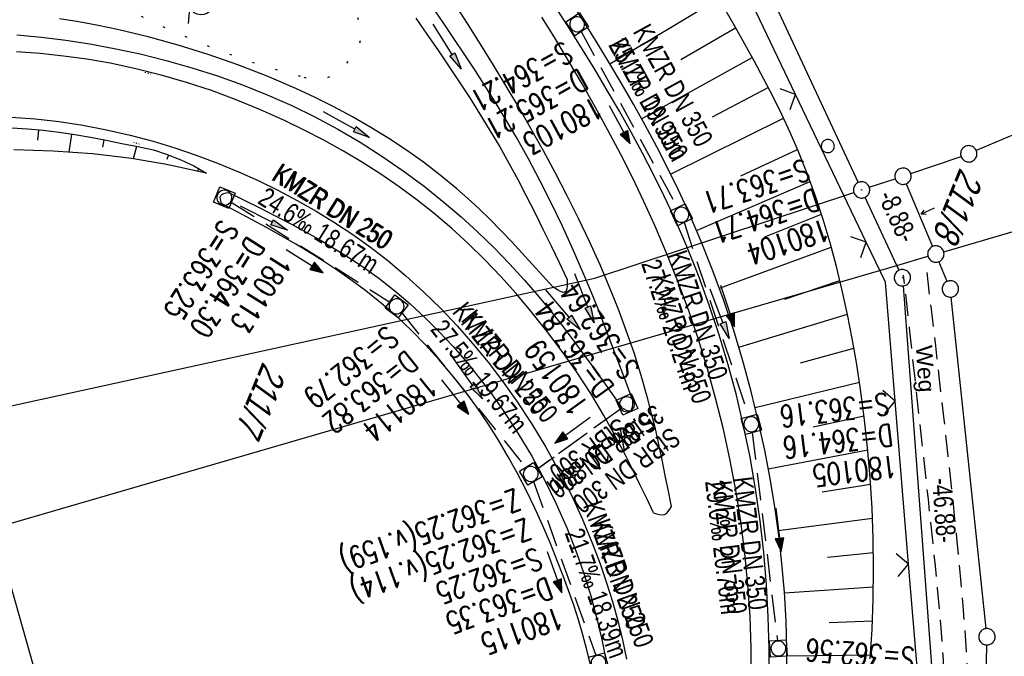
# Model space of a CAD drawing. Extents: x 507875 to 508634, y 446340 to 447363.
# Tile 40 of 71: x 508238 to 508328, y 446621 to 446679. Entities that reach past the tile are written whole.
import ezdxf

# ---------------------------------------------------------------- set-up
doc = ezdxf.new("R2010")
doc.units = 0
doc.header["$LTSCALE"] = 10
doc.header["$MEASUREMENT"] = 0
for name, pattern in [('AUSGEZOGEN', [0]), ('LT00', [0]), ('LT07', [0.22, 0.02, -0.2]), ('LT11', [0.3, 0.2, -0.1]), ('LT12', [0.4, 0.3, -0.1]), ('STRICHLINIE2', [0.375, 0.25, -0.125])]:
    doc.linetypes.add(name, pattern=pattern)
doc.layers.get('0').update_dxf_attribs({"linetype": 'LT00'})
for name, color, linetype in [('--EK_FBR', 250, 'LT00'), ('--EK_Halt-Pfeil', 4, 'LT00'), ('--EK_Haltung', 7, 'STRICHLINIE2'), ('--EK_Haltung-Text', 140, 'LT00'), ('--EK_Schacht-Text', 5, 'LT00'), ('--EL_DFK_AB_L', 21, 'LT00'), ('--EL_DFK_AB_P', 7, 'LT00'), ('--EL_Halt-Pfeil', 4, 'LT00'), ('--EL_Haltung', 182, 'STRICHLINIE2'), ('--EL_Haltung-Text', 182, 'LT00'), ('ABSTAND', 8, 'LT00'), ('DFK_AB_L', 21, 'LT00'), ('DFK_AB_P', 7, 'LT00'), ('DFK_FLUR_NR', 250, 'LT00'), ('DFK_FLURNR_PFEIL', 250, 'LT00'), ('DFK_GZPKT', 250, 'LT00'), ('DFK_KATASTER', 250, 'LT00'), ('DFK_TOPO-ANL', 252, 'LT00'), ('DFK_VERMPKT', 252, 'LT00'), ('DL', 182, 'LT12'), ('DL_PFEIL', 201, 'LT00'), ('DL_TEXT', 182, 'LT00'), ('FELDWEG_TEXT', 250, 'Continuous'), ('GEHOELZ_SYMB', 252, 'Continuous'), ('PFEIL', 140, 'AUSGEZOGEN'), ('V127_AFBR_BAB', 250, 'LT00'), ('V127_BOESCH', 250, 'LT00'), ('V127_BOSCHUNG', 250, 'LT00'), ('V127_ERDWEG', 250, 'LT11'), ('V127_GEHOELZ', 250, 'LT07'), ('V127_GRABEN', 250, 'LT00'), ('V127_KA_MULD', 182, 'LT00'), ('V127_ZAUN', 40, 'LT00')]:
    doc.layers.add(name, color=color, linetype=linetype)
doc.styles.add('Beschrift', font='ARIAL.TTF')
doc.styles.add('Haltungsbeschriftung', font='ARIAL.TTF', dxfattribs={"width": 0.75})
doc.styles.add('schachtbeschriftung', font='romans.shx', dxfattribs={"width": 0.75, "height": 2})
doc.styles.get("Standard").update_dxf_attribs({"font": 'ARIAL.TTF'})

# ---------------------------------------------------------------- blocks, each defined once
blk = doc.blocks.new('SYMB7060')
at = {"color": 0, "linetype": 'ByBlock'}
for p, q in [((-0.26, 0), (0, 0)), ((-0.08, 0.045), (0, 0)), ((0, 0), (-0.08, -0.045))]:
    blk.add_line(p, q, dxfattribs=at)
blk = doc.blocks.new('SYMB7010')
at = {"color": 0, "linetype": 'ByBlock'}
for points in [[(-0.031408, 0.499213), (-0.093728, 0.49134), (-0.15457, 0.475719), (-0.212975, 0.452595), (-0.268021, 0.422333), (-0.31884, 0.385411), (-0.36463, 0.342411), (-0.40467, 0.29401), (-0.438329, 0.240973), (-0.465074, 0.184136), (-0.484486, 0.124395), (-0.496256, 0.062692), (-0.5002, 0)], [(-0.5002, 0), (-0.496256, -0.062692), (-0.484486, -0.124395), (-0.465075, -0.184136), (-0.438329, -0.240973), (-0.404671, -0.29401), (-0.36463, -0.342411), (-0.31884, -0.385411), (-0.268021, -0.422333), (-0.212975, -0.452595), (-0.154571, -0.475719), (-0.093728, -0.49134), (-0.031408, -0.499213), (0.031408, -0.499213)], [(0.5002, 0), (0.496256, 0.062692), (0.484485, 0.124395), (0.465074, 0.184136), (0.438329, 0.240973), (0.40467, 0.29401), (0.36463, 0.342411), (0.31884, 0.385411), (0.268021, 0.422333), (0.212975, 0.452595), (0.15457, 0.475719), (0.093728, 0.49134), (0.031408, 0.499213), (-0.031408, 0.499213)], [(0.031408, -0.499213), (0.093728, -0.491341), (0.15457, -0.475719), (0.212975, -0.452595), (0.268021, -0.422333), (0.31884, -0.385411), (0.36463, -0.342411), (0.404671, -0.294011), (0.438329, -0.240974), (0.465075, -0.184136), (0.484486, -0.124395), (0.496256, -0.062692), (0.500201, 0)]]:
    blk.add_lwpolyline(points, dxfattribs=at)
blk = doc.blocks.new('SYMB7294')
at = {"color": 0, "linetype": 'ByBlock'}
for p, q in [((-0.25, 0), (-0.25, 0.05)), ((0, 0), (0, 0.1)), ((0.25, 0), (0.25, 0.05))]:
    blk.add_line(p, q, dxfattribs=at)
blk = doc.blocks.new('GEHOELZ_SYMB')
at = {"layer": 'GEHOELZ_SYMB'}
blk.add_line((0, 0), (1.4, 0), dxfattribs=at)
blk.add_lwpolyline([(-1.388, 0.017), (-1.612, 0.221), (-1.778, 0.474), (-1.876, 0.761), (-1.898, 1.063), (-1.844, 1.361), (-1.718, 1.636), (-1.526, 1.87), (-1.282, 2.05), (-1, 2.162), (-0.7, 2.2), (-0.4, 2.162), (-0.118, 2.05), (0.126, 1.87), (0.318, 1.636), (0.444, 1.361), (0.498, 1.063), (0.476, 0.761), (0.378, 0.474), (0.212, 0.221), (-0.012, 0.017)], dxfattribs=at)
blk = doc.blocks.new('SYMB0024')
at = {"color": 0, "linetype": 'ByBlock'}
for p, q in [((-0.5, 0.5), (0, 0)), ((0, 0), (0.5, 0.5))]:
    blk.add_line(p, q, dxfattribs=at)
blk = doc.blocks.new('Pfreil3')
at = {"layer": 'PFEIL'}
blk.add_hatch(color=256, dxfattribs=at).paths.add_polyline_path([(-1.549, 0.273), (-1.549, -0.273), (0, 0)])
for p, q in [((-1.549, 0), (-4.831, 0)), ((-1.549, -0.273), (-1.549, 0.273)), ((-1.549, 0.273), (0, 0)), ((0, 0), (-1.549, -0.273))]:
    blk.add_line(p, q, dxfattribs=at)
blk = doc.blocks.new('SYMB1210')
at = {"color": 0, "linetype": 'ByBlock'}
blk.add_line((0.018815, -0.179014), (0.055623, -0.17119), dxfattribs=at)
for points in [[(-0.2, -0.2), (-0.2, 0.2), (0.2, 0.2), (0.2, -0.2), (-0.2, -0.2)], [(0.018815, 0.179014), (-0.018815, 0.179014), (-0.055623, 0.17119), (-0.09, 0.155885), (-0.120444, 0.133766), (-0.145623, 0.105801), (-0.164438, 0.073213), (-0.176067, 0.037424), (-0.18, 0)], [(-0.18, 0), (-0.176067, -0.037424), (-0.164438, -0.073213), (-0.145623, -0.105801), (-0.120444, -0.133766), (-0.09, -0.155885), (-0.055623, -0.17119), (-0.018815, -0.179014), (0.018815, -0.179014)], [(0.18, 0), (0.176067, 0.037424), (0.164438, 0.073213), (0.145623, 0.105801), (0.120444, 0.133766), (0.09, 0.155885), (0.055623, 0.17119), (0.018815, 0.179014)], [(0.055623, -0.17119), (0.09, -0.155885), (0.120444, -0.133766), (0.145623, -0.105801), (0.164438, -0.073213), (0.176067, -0.037424), (0.18, 0)]]:
    blk.add_lwpolyline(points, dxfattribs=at)
blk = doc.blocks.new('SYMB0003')
at = {"color": 0, "linetype": 'ByBlock'}
for p, q in [((-0.015712, 0), (0.010166, 0.012015)), ((0, -0.021257), (-0.015712, 0)), ((0.010166, 0.012015), (0, -0.021257))]:
    blk.add_line(p, q, dxfattribs=at)
for points in [[(-0.031395, 0.499013), (-0.093691, 0.491144), (-0.154509, 0.475528), (-0.21289, 0.452414), (-0.267913, 0.422164), (-0.318712, 0.385257), (-0.364484, 0.342274), (-0.404509, 0.293893), (-0.438154, 0.240877), (-0.464888, 0.184062), (-0.484292, 0.124345), (-0.496058, 0.062667), (-0.5, 0)], [(-0.5, 0), (-0.496058, -0.062667), (-0.484292, -0.124345), (-0.464888, -0.184062), (-0.438154, -0.240877), (-0.404509, -0.293893), (-0.364485, -0.342274), (-0.318712, -0.385257), (-0.267914, -0.422164), (-0.21289, -0.452414), (-0.154509, -0.475529), (-0.093691, -0.491144), (-0.031395, -0.499014), (0.031395, -0.499014)], [(0.5, 0), (0.496057, 0.062667), (0.484292, 0.124345), (0.464888, 0.184062), (0.438153, 0.240877), (0.404509, 0.293893), (0.364484, 0.342274), (0.318712, 0.385257), (0.267913, 0.422164), (0.21289, 0.452414), (0.154509, 0.475528), (0.093691, 0.491144), (0.031395, 0.499013), (-0.031395, 0.499013)], [(0.031395, -0.499014), (0.093691, -0.491144), (0.154509, -0.475529), (0.21289, -0.452414), (0.267914, -0.422164), (0.318712, -0.385257), (0.364485, -0.342274), (0.404509, -0.293893), (0.438154, -0.240877), (0.464889, -0.184062), (0.484292, -0.124345), (0.496058, -0.062667), (0.5, 0)]]:
    blk.add_lwpolyline(points, dxfattribs=at)
blk = doc.blocks.new('SYMB0070')
at = {"color": 0, "linetype": 'ByBlock'}
for p, q in [((-0.5, 0), (0.2, 0)), ((0.5, 0), (0.2, 0.1)), ((0.2, 0.1), (0.2, 0)), ((0.468, 0), (0.21, 0.086)), ((0.21, 0.086), (0.21, -0.086)), ((0.21, -0.086), (0.468, 0)), ((0.22, -0.072), (0.437, 0)), ((0.23, -0.058), (0.405, 0)), ((0.24, -0.045), (0.374, 0)), ((0.342, 0), (0.25, 0.031)), ((0.25, 0.031), (0.25, -0.031)), ((0.25, -0.031), (0.342, 0)), ((0.26, -0.017), (0.31, 0)), ((0.27, -0.003), (0.279, 0))]:
    blk.add_line(p, q, dxfattribs=at)
for points in [[(0.2, 0), (0.2, -0.1), (0.5, 0)], [(0.437, 0), (0.22, 0.072), (0.22, -0.072)], [(0.405, 0), (0.23, 0.058), (0.23, -0.058)], [(0.374, 0), (0.24, 0.045), (0.24, -0.045)], [(0.31, 0), (0.26, 0.017), (0.26, -0.017)], [(0.279, 0), (0.27, 0.003), (0.27, -0.003)]]:
    blk.add_lwpolyline(points, dxfattribs=at)

msp = doc.modelspace()

# ---------------------------------------------------------------- linework, layer by layer
at = {"layer": '--EK_FBR', "color": 2}
for points in [[(508297.703, 446634.623), (508297.424, 446636.054), (508297.14, 446637.483), (508296.848, 446638.911), (508296.544, 446640.335), (508296.224, 446641.755), (508295.883, 446643.17), (508295.517, 446644.579), (508294.923, 446646.654), (508294.271, 446648.712), (508293.563, 446650.754), (508292.805, 446652.778), (508292, 446654.785), (508291.153, 446656.774), (508290.193, 446658.905), (508289.192, 446661.017), (508288.152, 446663.108), (508287.076, 446665.182), (508285.966, 446667.237), (508284.827, 446669.276), (508283.704, 446671.225), (508282.557, 446673.16), (508281.39, 446675.083), (508280.205, 446676.996), (508279.004, 446678.898), (508277.789, 446680.792)], [(508305.017, 446618.801), (508305.007, 446621.646), (508304.905, 446624.557), (508304.712, 446627.463), (508304.428, 446630.362), (508304.057, 446633.252), (508303.598, 446636.13), (508303.055, 446638.994), (508302.429, 446641.84), (508301.751, 446644.555), (508300.999, 446647.251), (508300.175, 446649.925), (508299.281, 446652.575), (508298.317, 446655.201), (508297.285, 446657.8), (508296.187, 446660.371), (508295.177, 446662.589), (508294.12, 446664.786), (508293.022, 446666.962), (508291.884, 446669.118), (508290.71, 446671.256), (508289.504, 446673.376), (508288.269, 446675.479), (508287.009, 446677.567), (508285.827, 446679.48)], [(508296.057, 446634.069), (508295.439, 446635.359), (508294.817, 446636.648), (508294.187, 446637.932), (508293.545, 446639.209), (508292.887, 446640.477), (508292.21, 446641.734), (508291.508, 446642.978), (508290.304, 446644.976), (508289.029, 446646.933), (508287.688, 446648.846), (508286.285, 446650.716), (508284.823, 446652.543), (508283.463, 446654.145), (508282.057, 446655.708), (508280.606, 446657.226), (508279.108, 446658.696), (508277.561, 446660.114), (508275.966, 446661.475), (508274.381, 446662.731), (508272.752, 446663.931), (508271.082, 446665.077), (508269.375, 446666.168), (508267.633, 446667.207), (508265.859, 446668.193), (508264.057, 446669.127), (508262.229, 446670.011), (508260.03, 446670.994), (508257.8, 446671.904), (508255.543, 446672.738), (508253.259, 446673.492), (508250.952, 446674.163), (508248.622, 446674.749), (508246.272, 446675.246), (508244.137, 446675.616), (508241.99, 446675.913), (508239.834, 446676.138), (508237.67, 446676.291)], [(508237.18, 446670.324), (508239.382, 446670.154), (508241.577, 446669.901), (508243.76, 446669.569), (508245.93, 446669.157), (508248.082, 446668.667), (508250.214, 446668.101), (508252.197, 446667.5), (508254.158, 446666.834), (508256.098, 446666.105), (508258.014, 446665.313), (508259.833, 446664.494), (508261.627, 446663.619), (508263.394, 446662.686), (508265.129, 446661.697), (508266.829, 446660.651), (508268.493, 446659.547), (508270.116, 446658.386), (508271.695, 446657.167), (508273.372, 446655.766), (508274.993, 446654.299), (508276.556, 446652.77), (508278.062, 446651.183), (508279.509, 446649.541), (508280.898, 446647.848), (508282.227, 446646.108), (508283.496, 446644.325), (508284.877, 446642.23), (508286.176, 446640.086), (508287.393, 446637.896), (508288.526, 446635.661), (508289.572, 446633.386), (508290.531, 446631.072), (508291.17, 446629.373), (508291.76, 446627.656), (508292.299, 446625.923), (508292.783, 446624.174), (508293.211, 446622.411), (508293.58, 446620.634)], [(508296.057, 446634.069), (508296.328, 446633.969), (508296.591, 446633.891), (508296.839, 446633.859), (508297.062, 446633.894), (508297.247, 446634.005), (508297.411, 446634.177), (508297.561, 446634.39), (508297.703, 446634.623)]]:
    msp.add_lwpolyline(points, dxfattribs=at)
at = {"layer": '--EK_Haltung'}
for p, q in [((508289.42, 446678.159), (508298.256, 446662.024)), ((508257.36, 446662.532), (508271.879, 446653.371)), ((508298.853, 446660.655), (508304.782, 446642.88)), ((508272.983, 446652.387), (508284.34, 446638.202)), ((508293.017, 446643.557), (508285.416, 446638.056)), ((508305.11, 446641.426), (508307.413, 446622.367)), ((508285.062, 446636.912), (508290.766, 446621.01))]:
    msp.add_line(p, q, dxfattribs=at)
at = {"layer": '--EL_DFK_AB_L'}
for p, q in [((508272.427, 446755.399), (508314.804, 446664.329)), ((508315.437, 446662.969), (508318.554, 446656.278)), ((508318.926, 446654.851), (508322.315, 446609.596))]:
    msp.add_line(p, q, dxfattribs=at)
at = {"layer": '--EL_Haltung'}
for p, q in [((508289.42, 446678.159), (508298.256, 446662.024)), ((508257.36, 446662.532), (508271.879, 446653.371)), ((508298.853, 446660.655), (508304.782, 446642.88)), ((508272.983, 446652.387), (508284.34, 446638.202)), ((508293.017, 446643.557), (508285.416, 446638.056)), ((508305.11, 446641.426), (508307.413, 446622.367)), ((508285.062, 446636.912), (508290.766, 446621.01))]:
    msp.add_line(p, q, dxfattribs=at)
at = {"layer": 'DFK_AB_L'}
for p, q in [((508272.427, 446755.399), (508314.804, 446664.329)), ((508315.437, 446662.969), (508318.554, 446656.278)), ((508318.926, 446654.851), (508322.315, 446609.596))]:
    msp.add_line(p, q, dxfattribs=at)
at = {"layer": 'DFK_KATASTER'}
for p, q in [((508348.811, 446677.106), (508325.641, 446667.242)), ((508322.651, 446657.98), (508362.76, 446669.678)), ((508319.631, 446665.14), (508324.24, 446666.709)), ((508315.833, 446663.884), (508318.208, 446664.663)), ((508319.212, 446664.208), (508321.639, 446658.46)), ((508290.69, 446655.569), (508314.409, 446663.414)), ((508318.35, 446656.728), (508321.21, 446657.558)), ((508322.973, 446655.263), (508322.218, 446657.076)), ((508235.661, 446632.67), (508318.35, 446656.728)), ((508318.35, 446656.728), (508318.557, 446656.28)), ((508233.3, 446643.018), (508290.69, 446655.569)), ((508326.532, 446623.445), (508323.339, 446653.824)), ((508249.01, 446585.628), (508235.661, 446632.67)), ((508326.316, 446608.769), (508326.595, 446621.949))]:
    msp.add_line(p, q, dxfattribs=at)
at = {"layer": 'DL'}
msp.add_line((508293.017, 446643.557), (508285.416, 446638.056), dxfattribs=at)
at = {"layer": 'V127_AFBR_BAB', "color": 0}
for points in [[(508297.703, 446634.623), (508297.424, 446636.054), (508297.14, 446637.483), (508296.848, 446638.911), (508296.544, 446640.335), (508296.224, 446641.755), (508295.883, 446643.17), (508295.517, 446644.579), (508294.923, 446646.654), (508294.271, 446648.712), (508293.563, 446650.754), (508292.805, 446652.778), (508292, 446654.785), (508291.153, 446656.774), (508290.193, 446658.905), (508289.192, 446661.017), (508288.152, 446663.108), (508287.076, 446665.182), (508285.966, 446667.237), (508284.827, 446669.276), (508283.704, 446671.225), (508282.557, 446673.16), (508281.39, 446675.083), (508280.205, 446676.996), (508279.004, 446678.898), (508277.789, 446680.792)], [(508305.017, 446618.801), (508305.007, 446621.646), (508304.905, 446624.557), (508304.712, 446627.463), (508304.428, 446630.362), (508304.057, 446633.252), (508303.598, 446636.13), (508303.055, 446638.994), (508302.429, 446641.84), (508301.751, 446644.555), (508300.999, 446647.251), (508300.175, 446649.925), (508299.281, 446652.575), (508298.317, 446655.201), (508297.285, 446657.8), (508296.187, 446660.371), (508295.177, 446662.589), (508294.12, 446664.786), (508293.022, 446666.962), (508291.884, 446669.118), (508290.71, 446671.256), (508289.504, 446673.376), (508288.269, 446675.479), (508287.009, 446677.567), (508285.827, 446679.48)], [(508296.057, 446634.069), (508295.439, 446635.359), (508294.817, 446636.648), (508294.187, 446637.932), (508293.545, 446639.209), (508292.887, 446640.477), (508292.21, 446641.734), (508291.508, 446642.978), (508290.304, 446644.976), (508289.029, 446646.933), (508287.688, 446648.846), (508286.285, 446650.716), (508284.823, 446652.543), (508283.463, 446654.145), (508282.057, 446655.708), (508280.606, 446657.226), (508279.108, 446658.696), (508277.561, 446660.114), (508275.966, 446661.475), (508274.381, 446662.731), (508272.752, 446663.931), (508271.082, 446665.077), (508269.375, 446666.168), (508267.633, 446667.207), (508265.859, 446668.193), (508264.057, 446669.127), (508262.229, 446670.011), (508260.03, 446670.994), (508257.8, 446671.904), (508255.543, 446672.738), (508253.259, 446673.492), (508250.952, 446674.163), (508248.622, 446674.749), (508246.272, 446675.246), (508244.137, 446675.616), (508241.99, 446675.913), (508239.834, 446676.138), (508237.67, 446676.291)], [(508237.18, 446670.324), (508239.382, 446670.154), (508241.577, 446669.901), (508243.76, 446669.569), (508245.93, 446669.157), (508248.082, 446668.667), (508250.214, 446668.101), (508252.197, 446667.5), (508254.158, 446666.834), (508256.098, 446666.105), (508258.014, 446665.313), (508259.833, 446664.494), (508261.627, 446663.619), (508263.394, 446662.686), (508265.129, 446661.697), (508266.829, 446660.651), (508268.493, 446659.547), (508270.116, 446658.386), (508271.695, 446657.167), (508273.372, 446655.766), (508274.993, 446654.299), (508276.556, 446652.77), (508278.062, 446651.183), (508279.509, 446649.541), (508280.898, 446647.848), (508282.227, 446646.108), (508283.496, 446644.325), (508284.877, 446642.23), (508286.176, 446640.086), (508287.393, 446637.896), (508288.526, 446635.661), (508289.572, 446633.386), (508290.531, 446631.072), (508291.17, 446629.373), (508291.76, 446627.656), (508292.299, 446625.923), (508292.783, 446624.174), (508293.211, 446622.411), (508293.58, 446620.634)], [(508296.057, 446634.069), (508296.328, 446633.969), (508296.591, 446633.891), (508296.839, 446633.859), (508297.062, 446633.894), (508297.247, 446634.005), (508297.411, 446634.177), (508297.561, 446634.39), (508297.703, 446634.623)]]:
    msp.add_lwpolyline(points, dxfattribs=at)
at = {"layer": 'V127_BOESCH'}
for points in [[(508315.91, 446620.669), (508316.086, 446623.355), (508316.195, 446626.135), (508316.23, 446628.916), (508316.194, 446631.7), (508316.087, 446634.483), (508315.912, 446637.265), (508315.67, 446640.044), (508315.363, 446642.821), (508314.993, 446645.593), (508314.65, 446647.817), (508314.264, 446650.034), (508313.833, 446652.242), (508313.354, 446654.439), (508312.823, 446656.621), (508312.238, 446658.787), (508311.597, 446660.933), (508310.896, 446663.056), (508310.133, 446665.155), (508309.304, 446667.226), (508308.579, 446668.893), (508307.814, 446670.541), (508307.012, 446672.174), (508306.178, 446673.792), (508305.317, 446675.399), (508304.433, 446676.995), (508303.53, 446678.584), (508302.613, 446680.166)], [(508237.24, 446669.343), (508238.688, 446669.249), (508240.134, 446669.109), (508241.579, 446668.927), (508243.022, 446668.711), (508244.464, 446668.465), (508245.904, 446668.196), (508247.344, 446667.909), (508248.784, 446667.61), (508250.223, 446667.306), (508251.492, 446666.899), (508252.73, 446666.408), (508253.933, 446665.835), (508255.094, 446665.182)], [(508255.094, 446665.182), (508253.82, 446665.461), (508252.545, 446665.733), (508251.268, 446665.992), (508249.989, 446666.229), (508248.215, 446666.514), (508246.434, 446666.749), (508244.647, 446666.938), (508242.853, 446667.084), (508241.051, 446667.191), (508239.243, 446667.263), (508237.427, 446667.302)]]:
    msp.add_lwpolyline(points, dxfattribs=at)
at = {"layer": 'V127_BOSCHUNG'}
for p, q in [((508292.066, 446675.181), (508302.025, 446681.17)), ((508298.562, 446675.588), (508303.585, 446678.489)), ((508294.968, 446670.166), (508305.105, 446675.785)), ((508301.454, 446670.332), (508306.577, 446673.026)), ((508297.629, 446665.092), (508307.97, 446670.211)), ((508239.685, 446669.157), (508239.597, 446668.205)), ((508242.707, 446668.761), (508242.465, 446667.11)), ((508245.69, 446668.237), (508245.564, 446667.548)), ((508248.669, 446667.634), (508248.383, 446666.488)), ((508251.61, 446666.855), (508251.453, 446666.421)), ((508304.057, 446664.929), (508309.258, 446667.334)), ((508254.377, 446665.597), (508254.252, 446665.367)), ((508300.009, 446659.924), (508310.415, 446664.399)), ((508306.265, 446659.353), (508311.443, 446661.415)), ((508302.091, 446654.627), (508312.35, 446658.391)), ((508308.082, 446653.635), (508313.142, 446655.333)), ((508303.876, 446649.222), (508313.831, 446652.249)), ((508309.541, 446647.814), (508314.424, 446649.146)), ((508305.37, 446643.712), (508314.927, 446646.04)), ((508310.68, 446641.923), (508315.349, 446642.935)), ((508306.578, 446638.091), (508315.692, 446639.821)), ((508311.509, 446635.979), (508315.953, 446636.689)), ((508307.474, 446632.435), (508316.129, 446633.553)), ((508312.011, 446630.001), (508316.219, 446630.413)), ((508308.05, 446626.721), (508316.218, 446627.287)), ((508312.168, 446624.004), (508316.125, 446624.162)), ((508308.287, 446620.955), (508315.938, 446621.053))]:
    msp.add_line(p, q, dxfattribs=at)
at = {"layer": 'V127_ERDWEG', "flags": 128}
for points in [[(508321.101, 446656.084), (508321.495, 446652.718), (508321.888, 446649.352), (508322.277, 446645.986), (508322.66, 446642.62), (508323.037, 446639.254), (508323.404, 446635.888), (508323.624, 446633.819), (508323.838, 446631.749), (508324.042, 446629.679), (508324.233, 446627.606), (508324.41, 446625.531), (508324.568, 446623.454), (508324.706, 446621.372), (508324.82, 446619.287), (508324.88, 446617.914), (508324.925, 446616.54), (508324.949, 446615.166), (508324.949, 446613.793), (508324.919, 446612.423), (508324.856, 446611.056), (508324.755, 446609.694), (508324.611, 446608.337), (508324.381, 446606.735), (508324.09, 446605.143), (508323.743, 446603.56), (508323.345, 446601.985), (508322.901, 446600.419), (508322.416, 446598.862), (508321.895, 446597.313), (508321.344, 446595.771), (508320.767, 446594.238), (508320.169, 446592.712), (508319.556, 446591.194), (508318.442, 446588.52), (508317.291, 446585.87), (508316.102, 446583.243), (508314.871, 446580.641), (508313.594, 446578.064), (508312.269, 446575.513), (508310.892, 446572.988), (508309.34, 446570.285), (508307.726, 446567.616), (508306.049, 446564.983), (508304.313, 446562.387), (508302.518, 446559.83), (508300.665, 446557.315), (508298.756, 446554.843), (508297.056, 446552.736), (508295.317, 446550.661), (508293.541, 446548.62), (508291.728, 446546.61), (508289.883, 446544.632), (508288.005, 446542.684), (508286.097, 446540.766), (508284.518, 446539.221), (508282.922, 446537.693), (508281.312, 446536.18), (508279.69, 446534.681), (508278.057, 446533.192), (508276.416, 446531.713), (508274.769, 446530.24), (508273.118, 446528.772), (508271.465, 446527.306), (508269.813, 446525.841), (508267.157, 446523.479), (508264.506, 446521.113), (508261.857, 446518.744), (508259.209, 446516.371), (508256.559, 446513.995), (508253.907, 446511.617), (508252.9, 446510.713), (508251.896, 446509.804), (508250.902, 446508.887), (508249.921, 446507.957), (508248.958, 446507.011), (508248.018, 446506.045), (508247.106, 446505.054), (508246.278, 446504.099), (508245.475, 446503.122), (508244.694, 446502.126), (508243.93, 446501.114), (508243.181, 446500.09), (508242.442, 446499.056), (508241.711, 446498.016), (508240.983, 446496.973)], [(508239.374, 446499.977), (508240.38, 446501.141), (508241.389, 446502.303), (508242.403, 446503.461), (508243.424, 446504.612), (508244.455, 446505.753), (508245.498, 446506.884), (508246.792, 446508.248), (508248.105, 446509.593), (508249.437, 446510.92), (508250.785, 446512.232), (508252.147, 446513.528), (508253.871, 446515.133), (508255.611, 446516.72), (508257.366, 446518.291), (508259.132, 446519.85), (508260.907, 446521.398), (508262.688, 446522.94), (508264.473, 446524.478), (508266.259, 446526.015), (508268.044, 446527.554), (508269.888, 446529.153), (508271.727, 446530.759), (508273.557, 446532.374), (508275.377, 446533.999), (508277.185, 446535.638), (508278.98, 446537.291), (508280.759, 446538.96), (508282.521, 446540.648), (508284.264, 446542.356), (508286.167, 446544.271), (508288.042, 446546.214), (508289.886, 446548.187), (508291.697, 446550.19), (508293.472, 446552.226), (508295.209, 446554.295), (508296.905, 446556.398), (508298.759, 446558.803), (508300.557, 446561.251), (508302.299, 446563.739), (508303.984, 446566.265), (508305.611, 446568.828), (508307.179, 446571.424), (508308.688, 446574.051), (508309.898, 446576.26), (508311.069, 446578.488), (508312.204, 446580.735), (508313.306, 446583), (508314.378, 446585.284), (508315.423, 446587.586), (508316.443, 446589.904), (508317.441, 446592.239), (508318.048, 446593.692), (508318.643, 446595.151), (508319.219, 446596.617), (508319.771, 446598.091), (508320.294, 446599.573), (508320.783, 446601.062), (508321.231, 446602.56), (508321.633, 446604.067), (508321.984, 446605.583), (508322.278, 446607.109), (508322.51, 446608.645), (508322.652, 446609.926), (508322.752, 446611.213), (508322.814, 446612.505), (508322.842, 446613.801), (508322.842, 446615.099), (508322.817, 446616.399), (508322.771, 446617.698), (508322.71, 446618.997), (508322.59, 446621.045), (508322.444, 446623.089), (508322.277, 446625.128), (508322.093, 446627.165), (508321.893, 446629.199), (508321.683, 446631.231), (508321.466, 446633.262), (508321.244, 446635.293), (508320.681, 446640.421), (508320.116, 446645.552), (508319.549, 446650.684), (508318.981, 446655.817)]]:
    msp.add_lwpolyline(points, dxfattribs=at)
at = {"layer": 'V127_GEHOELZ', "flags": 128}
msp.add_lwpolyline([(508263.712, 446674.03), (508262.197, 446674.441), (508260.716, 446674.879), (508259.264, 446675.342), (508257.837, 446675.832), (508256.429, 446676.349), (508255.036, 446676.892), (508253.654, 446677.462), (508252.278, 446678.058), (508250.902, 446678.682), (508249.523, 446679.334), (508248.135, 446680.012), (508247.068, 446680.547), (508245.993, 446681.092), (508244.912, 446681.639), (508243.826, 446682.182), (508242.734, 446682.714), (508241.638, 446683.229), (508240.539, 446683.719), (508239.436, 446684.179), (508238.331, 446684.601), (508237.225, 446684.979), (508236.117, 446685.306), (508235.009, 446685.575), (508233.901, 446685.78), (508232.794, 446685.914), (508231.689, 446685.97), (508230.586, 446685.941), (508229.55, 446685.833), (508228.516, 446685.651), (508227.486, 446685.402), (508226.459, 446685.093), (508225.436, 446684.73), (508224.417, 446684.322), (508223.402, 446683.874), (508222.391, 446683.394), (508221.385, 446682.888), (508220.384, 446682.364), (508219.388, 446681.829), (508218.397, 446681.289), (508217.413, 446680.751), (508216.434, 446680.222), (508215.461, 446679.71), (508214.548, 446679.248), (508213.636, 446678.812), (508212.717, 446678.408), (508211.788, 446678.041), (508210.841, 446677.717), (508209.871, 446677.443), (508208.872, 446677.222), (508207.839, 446677.061), (508206.766, 446676.966), (508205.647, 446676.941), (508204.476, 446676.994), (508203.999, 446677.039), (508203.528, 446677.104), (508203.08, 446677.198), (508202.668, 446677.329), (508202.31, 446677.504), (508202.019, 446677.731), (508201.812, 446678.019), (508201.702, 446678.356), (508201.675, 446678.739), (508201.72, 446679.147), (508201.83, 446679.564), (508201.993, 446679.969), (508202.202, 446680.345), (508202.52, 446680.762), (508202.887, 446681.112), (508203.294, 446681.409), (508203.731, 446681.663), (508204.189, 446681.887), (508204.659, 446682.093), (508205.131, 446682.293), (508205.597, 446682.498), (508206.048, 446682.721), (508206.79, 446683.185), (508207.46, 446683.734), (508208.065, 446684.358), (508208.61, 446685.05), (508209.1, 446685.8), (508209.543, 446686.599), (508209.945, 446687.439), (508210.31, 446688.31), (508210.646, 446689.205), (508210.958, 446690.113), (508211.252, 446691.026), (508211.586, 446692.108), (508211.912, 446693.181), (508212.236, 446694.241), (508212.567, 446695.286), (508212.911, 446696.312), (508213.277, 446697.315), (508213.672, 446698.292), (508214.104, 446699.24), (508214.58, 446700.154), (508215.108, 446701.032), (508215.696, 446701.87), (508216.351, 446702.665), (508217.027, 446703.364), (508217.761, 446704.019), (508218.545, 446704.63), (508219.373, 446705.193), (508220.236, 446705.706), (508221.129, 446706.167), (508222.303, 446706.679), (508223.507, 446707.105), (508224.736, 446707.451), (508225.987, 446707.72), (508227.253, 446707.916), (508228.531, 446708.044), (508229.816, 446708.106), (508231.102, 446708.108), (508232.385, 446708.053), (508233.66, 446707.945), (508234.922, 446707.788), (508236.453, 446707.532), (508237.962, 446707.207), (508239.452, 446706.812), (508240.926, 446706.345), (508242.389, 446705.806), (508243.844, 446705.194), (508245.295, 446704.506), (508246.015, 446704.136), (508246.726, 446703.744), (508247.422, 446703.327), (508248.094, 446702.884), (508248.734, 446702.411), (508249.335, 446701.906), (508249.888, 446701.365), (508250.386, 446700.786), (508250.821, 446700.166), (508251.184, 446699.503), (508251.42, 446698.944), (508251.617, 446698.362), (508251.788, 446697.765), (508251.945, 446697.159), (508252.099, 446696.552), (508252.263, 446695.951), (508252.449, 446695.362), (508252.668, 446694.793), (508252.932, 446694.251), (508253.306, 446693.662), (508253.745, 446693.113), (508254.238, 446692.597), (508254.774, 446692.11), (508255.342, 446691.646), (508255.929, 446691.199), (508256.816, 446690.558), (508257.717, 446689.938), (508258.625, 446689.331), (508259.536, 446688.732), (508260.443, 446688.136), (508261.341, 446687.536), (508262.225, 446686.926), (508263.09, 446686.302), (508263.929, 446685.657), (508264.739, 446684.985), (508265.512, 446684.281), (508266.243, 446683.539), (508266.928, 446682.752), (508267.561, 446681.916), (508268.135, 446681.023), (508268.647, 446680.07), (508268.849, 446679.629), (508269.024, 446679.179), (508269.158, 446678.725), (508269.239, 446678.27), (508269.251, 446677.819), (508269.18, 446677.352), (508269.03, 446676.895), (508268.813, 446676.45), (508268.541, 446676.02), (508268.226, 446675.604), (508267.879, 446675.206), (508267.496, 446674.814), (508267.091, 446674.459), (508266.664, 446674.16), (508266.216, 446673.932), (508265.746, 446673.795), (508265.354, 446673.758), (508264.951, 446673.776), (508264.541, 446673.837), (508264.127, 446673.926), (508263.712, 446674.03)], dxfattribs=at)
at = {"layer": 'V127_GRABEN'}
for points in [[(508294.132, 446644.422), (508293.508, 446646.101), (508292.881, 446647.779), (508292.247, 446649.455), (508291.605, 446651.127), (508290.949, 446652.794), (508290.278, 446654.455), (508289.588, 446656.109), (508288.669, 446658.223), (508287.711, 446660.321), (508286.714, 446662.4), (508285.675, 446664.458), (508284.594, 446666.492), (508283.467, 446668.501), (508282.567, 446670.031), (508281.644, 446671.547), (508280.699, 446673.05), (508279.736, 446674.543), (508278.76, 446676.026), (508277.773, 446677.504), (508276.778, 446678.977), (508275.779, 446680.447)], [(508306.643, 446618.686), (508306.648, 446621.587), (508306.57, 446624.531), (508306.407, 446627.473), (508306.159, 446630.408), (508305.826, 446633.336), (508305.407, 446636.252), (508304.902, 446639.155), (508304.309, 446642.042), (508303.647, 446644.839), (508302.903, 446647.616), (508302.077, 446650.369), (508301.17, 446653.095), (508300.183, 446655.793), (508299.115, 446658.459), (508297.969, 446661.09), (508297.038, 446663.081), (508296.065, 446665.051), (508295.054, 446667.003), (508294.007, 446668.936), (508292.929, 446670.853), (508291.824, 446672.755), (508290.696, 446674.644), (508289.547, 446676.521), (508288.382, 446678.387), (508287.028, 446680.519)], [(508308.288, 446618.965), (508308.28, 446621.541), (508308.199, 446624.163), (508308.046, 446626.783), (508307.822, 446629.399), (508307.529, 446632.009), (508307.168, 446634.612), (508306.74, 446637.205), (508306.247, 446639.787), (508305.691, 446642.357), (508305.004, 446645.178), (508304.242, 446647.979), (508303.403, 446650.758), (508302.488, 446653.51), (508301.497, 446656.235), (508300.427, 446658.929), (508299.281, 446661.589), (508298.347, 446663.611), (508297.37, 446665.613), (508296.354, 446667.596), (508295.301, 446669.561), (508294.216, 446671.508), (508293.101, 446673.44), (508291.96, 446675.357), (508290.796, 446677.26), (508289.613, 446679.151), (508288.409, 446681.036)], [(508274.276, 446679.372), (508275.28, 446677.924), (508276.279, 446676.472), (508277.269, 446675.015), (508278.247, 446673.55), (508279.209, 446672.076), (508280.151, 446670.591), (508281.07, 446669.092), (508281.962, 446667.577), (508282.797, 446666.096), (508283.608, 446664.6), (508284.397, 446663.092), (508285.168, 446661.574), (508285.925, 446660.047), (508286.671, 446658.515), (508287.41, 446656.978), (508288.146, 446655.439)], [(508286.832, 446654.765), (508285.891, 446655.811), (508284.947, 446656.853), (508283.996, 446657.888), (508283.037, 446658.914), (508282.066, 446659.927), (508281.08, 446660.923), (508280.076, 446661.899), (508279.052, 446662.852), (508278.003, 446663.778), (508276.52, 446665.003), (508274.99, 446666.173), (508273.417, 446667.29), (508271.805, 446668.354), (508270.157, 446669.367), (508268.478, 446670.33), (508266.77, 446671.244), (508265.039, 446672.112), (508263.287, 446672.933), (508260.643, 446674.074), (508257.964, 446675.118), (508255.252, 446676.065), (508252.507, 446676.917), (508249.732, 446677.675), (508246.928, 446678.341), (508245.165, 446678.71), (508243.393, 446679.04), (508241.614, 446679.327)], [(508237.721, 446677.846), (508239.957, 446677.639), (508242.186, 446677.363), (508244.407, 446677.02), (508246.618, 446676.612), (508249.016, 446676.097), (508251.396, 446675.506), (508253.754, 446674.839), (508256.087, 446674.094), (508258.392, 446673.268), (508260.665, 446672.359), (508262.903, 446671.367), (508265.032, 446670.326), (508267.122, 446669.206), (508269.17, 446668.009), (508271.173, 446666.739), (508273.128, 446665.395), (508275.033, 446663.982), (508276.884, 446662.5), (508278.441, 446661.164), (508279.955, 446659.78), (508281.426, 446658.352), (508282.854, 446656.881), (508284.237, 446655.37), (508285.577, 446653.821), (508286.582, 446652.601), (508287.563, 446651.362), (508288.525, 446650.108), (508289.47, 446648.84), (508290.401, 446647.562), (508291.323, 446646.276), (508292.238, 446644.985), (508293.15, 446643.691)], [(508256.477, 446662.393), (508256.415, 446662.599), (508256.37, 446662.796), (508256.359, 446662.972), (508256.4, 446663.118), (508256.51, 446663.232), (508256.678, 446663.312), (508256.883, 446663.37), (508257.107, 446663.417)], [(508257.107, 446663.417), (508258.541, 446662.71), (508259.972, 446661.999), (508261.396, 446661.277), (508262.81, 446660.541), (508264.21, 446659.786), (508265.594, 446659.006), (508266.957, 446658.197), (508268.297, 446657.354), (508269.61, 446656.473), (508270.893, 446655.547), (508272.344, 446654.41), (508273.749, 446653.212), (508275.108, 446651.955), (508276.42, 446650.645), (508277.686, 446649.285), (508278.904, 446647.879), (508280.075, 446646.431), (508281.198, 446644.946), (508282.273, 446643.426), (508283.626, 446641.361), (508284.891, 446639.246), (508286.066, 446637.084), (508287.149, 446634.877), (508288.137, 446632.629), (508289.029, 446630.343), (508289.7, 446628.401), (508290.302, 446626.437), (508290.838, 446624.451), (508291.308, 446622.448), (508291.714, 446620.428)], [(508290.269, 446620.137), (508289.946, 446621.518), (508289.581, 446622.89), (508289.179, 446624.251), (508288.742, 446625.604), (508288.276, 446626.948), (508287.784, 446628.283), (508287.27, 446629.611), (508286.604, 446631.252), (508285.907, 446632.878), (508285.176, 446634.489), (508284.407, 446636.081), (508283.599, 446637.653), (508282.747, 446639.201), (508281.849, 446640.724), (508280.902, 446642.219), (508279.861, 446643.743), (508278.765, 446645.232), (508277.616, 446646.682), (508276.415, 446648.089), (508275.164, 446649.452), (508273.865, 446650.766), (508272.519, 446652.03), (508271.128, 446653.239), (508269.693, 446654.39), (508268.455, 446655.312), (508267.191, 446656.196), (508265.904, 446657.045), (508264.595, 446657.865), (508263.269, 446658.659), (508261.928, 446659.431), (508260.576, 446660.186), (508259.215, 446660.929), (508257.847, 446661.663), (508256.477, 446662.393)], [(508288.146, 446655.439), (508288.146, 446655.124), (508288.136, 446654.829), (508288.104, 446654.574), (508288.042, 446654.379), (508287.937, 446654.263), (508287.781, 446654.24), (508287.581, 446654.3), (508287.35, 446654.421), (508287.096, 446654.583), (508286.832, 446654.765)], [(508294.132, 446644.422), (508294.13, 446644.132), (508294.118, 446643.862), (508294.084, 446643.631), (508294.02, 446643.461), (508293.913, 446643.37), (508293.765, 446643.369), (508293.58, 446643.438), (508293.371, 446643.553), (508293.15, 446643.691)]]:
    msp.add_lwpolyline(points, dxfattribs=at)
at = {"layer": 'V127_ZAUN'}
for p, q in [((508309.077, 446672.398), (508302.606, 446685.93)), ((508315.548, 446658.865), (508309.077, 446672.398)), ((508319.439, 446629.351), (508318.203, 446644.3)), ((508320.674, 446614.402), (508319.439, 446629.351))]:
    msp.add_line(p, q, dxfattribs=at)
msp.add_lwpolyline([(508318.203, 446644.3), (508317.303, 446655.196), (508315.548, 446658.865)], dxfattribs=at)

# ---------------------------------------------------------------- block references
at = {"layer": '--EK_Halt-Pfeil', "yscale": 4, "zscale": 4}
for p, xscale, rotation in [((508292.961, 446669.609), 3.999999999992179, 298.7051700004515), ((508264.086, 446657.107), 4.00000000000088, 327.7550900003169), ((508302.833, 446653.01), 4.000000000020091, 288.4473799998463), ((508277.881, 446644.669), 3.999999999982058, 308.6842100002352), ((508288.63, 446641.615), 3.999999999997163, 215.8871200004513), ((508307.517, 446632.51), 4.000000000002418, 276.8898600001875), ((508286.973, 446628.623), 3.999999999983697, 289.7324100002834)]:
    msp.add_blockref('SYMB0070', p, dxfattribs=dict(at, xscale=xscale, rotation=rotation))
at = {"layer": '--EL_DFK_AB_P', "xscale": 1.500000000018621, "yscale": 1.5, "zscale": 1.5, "rotation": 264.7377099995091}
for p in [(508315.121, 446663.648), (508318.87, 446655.599)]:
    msp.add_blockref('SYMB0003', p, dxfattribs=at)
at = {"layer": '--EL_Halt-Pfeil', "yscale": 4, "zscale": 4}
for p, xscale, rotation in [((508292.961, 446669.609), 3.999999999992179, 298.7051700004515), ((508264.086, 446657.107), 4.00000000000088, 327.7550900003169), ((508302.833, 446653.01), 4.000000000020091, 288.4473799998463), ((508277.881, 446644.669), 3.999999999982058, 308.6842100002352), ((508288.63, 446641.615), 3.999999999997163, 215.8871200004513), ((508307.517, 446632.51), 4.000000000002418, 276.8898600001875), ((508286.973, 446628.623), 3.999999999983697, 289.7324100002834)]:
    msp.add_blockref('SYMB0070', p, dxfattribs=dict(at, xscale=xscale, rotation=rotation))
at = {"layer": 'DFK_AB_P', "xscale": 1.500000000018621, "yscale": 1.5, "zscale": 1.5, "rotation": 264.7377099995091}
for p in [(508315.121, 446663.648), (508318.87, 446655.599)]:
    msp.add_blockref('SYMB0003', p, dxfattribs=at)
at = {"layer": 'DFK_FLURNR_PFEIL', "xscale": 5, "yscale": 5, "zscale": 5, "rotation": 203.9624800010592}
msp.add_blockref('SYMB7060', (508320.591, 446661.431), dxfattribs=at)
at = {"layer": 'DFK_GZPKT', "xscale": 1.500000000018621, "yscale": 1.5, "zscale": 1.5, "rotation": 264.7377099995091}
for p in [(508324.951, 446666.95), (508318.921, 446664.899), (508321.93, 446657.769), (508323.26, 446654.57), (508326.611, 446622.7)]:
    msp.add_blockref('SYMB7010', p, dxfattribs=at)
at = {"layer": 'DFK_TOPO-ANL'}
for p, rotation in [((508249.741, 446674.311), 344.6952899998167), ((508248.67, 446667.949), 164.0621899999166)]:
    msp.add_blockref('SYMB7294', p, dxfattribs=dict(at, rotation=rotation))
at = {"layer": 'DFK_VERMPKT', "xscale": 1.200000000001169, "yscale": 1.200000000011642, "zscale": 1.2, "rotation": 264.7377100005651}
msp.add_blockref('SYMB7010', (508312.03, 446667.659), dxfattribs=at)
at = {"layer": 'DL_PFEIL', "xscale": 3.999999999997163, "yscale": 4, "zscale": 4, "rotation": 215.8871200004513}
msp.add_blockref('SYMB0070', (508288.63, 446641.615), dxfattribs=at)
at = {"layer": 'GEHOELZ_SYMB', "rotation": 264.7377000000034}
msp.add_blockref('GEHOELZ_SYMB', (508253.536, 446680.283), dxfattribs=at)
at = {"layer": 'PFEIL'}
for p, rotation in [((508278.432, 446674.745), 302.0186673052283), ((508270.039, 446668.45), 330.763752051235), ((508262.502, 446659.97), 332.9930695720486), ((508290.614, 446651.475), 291.6050804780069), ((508289.334, 446650.821), 310.8289080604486), ((508302.977, 446650.038), 291.0477813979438), ((508280.37, 446644.493), 305.5508031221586)]:
    msp.add_blockref('Pfreil3', p, dxfattribs=dict(at, rotation=rotation))
at = {"layer": 'V127_KA_MULD', "zscale": 3.8}
for p, xscale, yscale, rotation in [((508289.06, 446678.817), 3.800000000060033, 3.79999999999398, 122.9880257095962), ((508256.726, 446662.933), 3.8, 3.8, 247.65211), ((508298.616, 446661.366), 3.799999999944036, 3.800000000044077, 116.0120354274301), ((508272.514, 446652.972), 3.799999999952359, 3.799999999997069, 143.3135928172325), ((508293.625, 446643.998), 3.799999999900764, 3.800000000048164, 113.9477629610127), ((508305.02, 446642.171), 3.799999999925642, 3.799999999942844, 105.0043819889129), ((508284.809, 446637.618), 3.800000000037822, 3.799999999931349, 120.8856125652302), ((508307.503, 446621.624), 3.799999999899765, 3.799999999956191, 93.34262862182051), ((508291.019, 446620.305), 3.80000000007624, 3.7999999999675, 105.1015286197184)]:
    msp.add_blockref('SYMB1210', p, dxfattribs=dict(at, xscale=xscale, yscale=yscale, rotation=rotation))
at = {"layer": 'V127_ZAUN', "xscale": 2.1, "yscale": 2.1, "zscale": 2.1}
for p, rotation in [((508309.077, 446672.398), 115.55649), ((508315.548, 446658.865), 115.55649), ((508318.203, 446644.3), 94.72231999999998), ((508319.439, 446629.351), 94.72231999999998)]:
    msp.add_blockref('SYMB0024', p, dxfattribs=dict(at, rotation=rotation))

# ---------------------------------------------------------------- texts
at = {"layer": '--EK_Haltung-Text', "style": 'Haltungsbeschriftung', "width": 0.75}
for s, rotation, p in [('KMZR DN 350', -61.29483, (508294.123, 446678.163)), ('25.1‰ 19.90m', -61.29483, (508291.877, 446676.933)), ('KMZR DN 250', -32.2449, (508261.047, 446664.63)), ('24.6‰ 18.67m', -32.2449, (508259.681, 446662.466)), ('KMZR DN 350', -71.55262, (508297.344, 446657.712)), ('27.2‰ 20.24m', -71.55262, (508294.915, 446656.901)), ('KMZR DN 250', -51.31579, (508277.537, 446652.43)), ('27.5‰ 19.67m', -51.31579, (508275.538, 446650.829)), ('35.8‰ 10.88m', -144.11289, (508296.145, 446644.063)), ('StBR DN 300', -144.11289, (508297.645, 446641.988)), ('29.0‰ 20.70m', -83.11014, (508300.776, 446636.942)), ('KMZR DN 350', -83.11014, (508303.318, 446637.25)), ('KMZR DN 250', -70.26759, (508290.305, 446633.087)), ('21.7‰ 18.39m', -70.26759, (508287.895, 446632.223))]:
    msp.add_text(s, height=1.8, rotation=rotation, dxfattribs=at).set_placement(p)
at = {"layer": '--EK_Schacht-Text', "style": 'schachtbeschriftung', "width": 0.75}
for s, rotation, p in [('S=364.21', -151.29483, (508287.885, 446677.317)), ('D=365.21', -151.29483, (508289.268, 446674.792)), ('180103', -151.29483, (508290.652, 446672.266)), ('S=363.71', -161.55261, (508309.908, 446666.513)), ('D=364.71', -161.55261, (508310.819, 446663.781)), ('S=363.25', -122.2449, (508256.426, 446661.049)), ('180104', -161.55261, (508311.73, 446661.049)), ('D=364.30', -122.2449, (508258.862, 446659.513)), ('180113', -122.2449, (508261.298, 446657.977)), ('S=362.64', -234.11289, (508294.87, 446647.275)), ('D=363.84', -234.11289, (508292.537, 446645.587)), ('S=362.79', -141.31578, (508271.616, 446651.289)), ('D=363.82', -141.31578, (508273.417, 446649.042)), ('180159', -234.11289, (508290.204, 446643.9)), ('180114', -141.31578, (508275.217, 446646.795)), ('S=363.16', -173.11014, (508317.501, 446645.062)), ('D=364.16', -173.11014, (508317.847, 446642.203)), ('180105', -173.11014, (508318.192, 446639.344)), ('Z=362.25(v.159)', -160.26758, (508283.415, 446636.319)), ('Z=362.25(v.114)', -160.26758, (508284.387, 446633.608)), ('S=362.25', -160.26758, (508285.359, 446630.898)), ('D=363.35', -160.26758, (508286.332, 446628.187)), ('180115', -160.26758, (508287.304, 446625.477)), ('S=362.56', -184.71324, (508320.073, 446621.695))]:
    msp.add_text(s, height=2, rotation=rotation, dxfattribs=at).set_placement(p)
at = {"layer": '--EL_Haltung-Text', "style": 'Haltungsbeschriftung', "width": 0.75}
for s, rotation, p in [('KMZR DN 350', -61.29483, (508291.877, 446676.933)), ('KMZR DN 250', -32.2449, (508260.942, 446664.619)), ('KMZR DN 350', -71.55262, (508295.847, 446655.535)), ('KMZR DN 250', -51.31579, (508278.359, 446651.716)), ('StBR DN 300', -144.11289, (508295.43, 446643.361)), ('KMZR DN 350', -83.11014, (508301.4, 446636.879)), ('KMZR DN 250', -70.26759, (508289.574, 446634.743))]:
    msp.add_text(s, height=1.8, rotation=rotation, dxfattribs=at).set_placement(p)
at = {"layer": 'ABSTAND', "width": 0.75}
for s, rotation, p in [(' -8.88-', -65.02248, (508316.355, 446663.567)), (' -46.88-', -85.71661, (508321.539, 446637.721))]:
    msp.add_text(s, height=1.8, rotation=rotation, dxfattribs=at).set_placement(p)
at = {"layer": 'DFK_FLUR_NR', "oblique": 13.754, "width": 0.75}
for s, p in [('211/8', (508324.144, 446665.751)), ('211/7', (508260.255, 446647.964))]:
    msp.add_text(s, height=2.5, rotation=247.6521, dxfattribs=at).set_placement(p)
at = {"layer": 'DL_TEXT', "style": 'Haltungsbeschriftung', "width": 0.75}
msp.add_text('StBR 300', height=1.8, rotation=-144.11289, dxfattribs=at).set_placement((508292.88, 446642.863))
at = {"layer": 'FELDWEG_TEXT', "insert": (508319.641, 446649.325), "char_height": 1.5, "attachment_point": 7, "rotation": 273.72491, "style": 'Beschrift'}
msp.add_mtext('Weg', dxfattribs=at)

doc.saveas('drawing.dxf')
